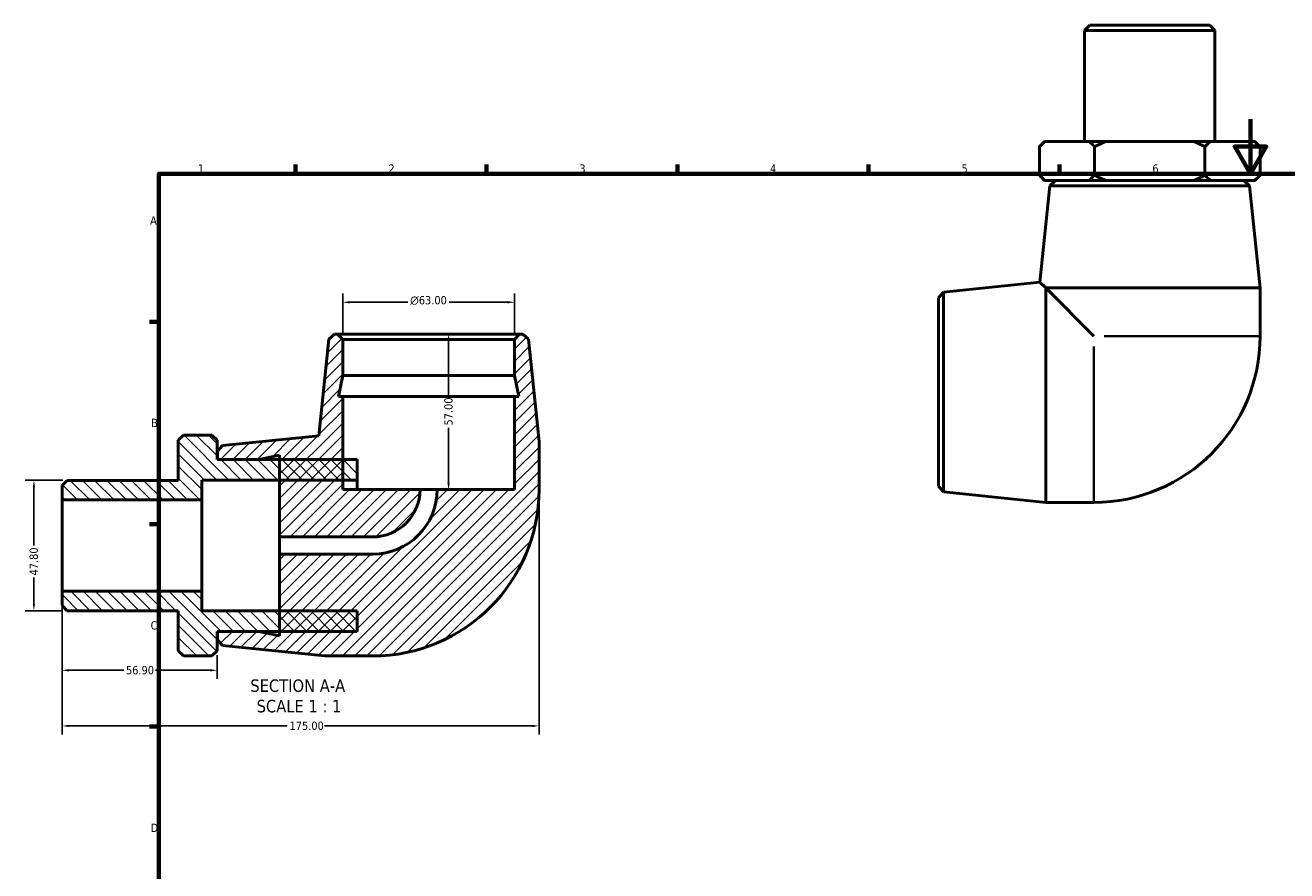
# Model space of a CAD drawing. Header units: millimetres. Extents: x -76 to 901, y -67 to 628.
# Tile 2 of 3: x -29 to 434, y 318 to 628. Entities that reach past the tile are written whole.
import ezdxf

# ---------------------------------------------------------------- set-up
doc = ezdxf.new("R2010")
doc.units = ezdxf.units.MM
for name, color, linetype, lineweight in [('Border (ANSI)', 7, 'Continuous', 70), ('Dimension (ANSI)', 7, 'Continuous', 25), ('Hatch (ANSI)', 7, 'Continuous', 18), ('Symbol (ANSI)', 7, 'Continuous', 25), ('Visible (ANSI)', 7, 'Continuous', 50), ('Visible Narrow (ANSI)', 7, 'Continuous', 35)]:
    doc.layers.add(name, color=color, linetype=linetype, lineweight=lineweight)
doc.styles.add('Label Text (ANSI)', font='tahoma.ttf')
doc.styles.add('Note Text (ANSI)', font='tahoma.ttf')
doc.dimstyles.new('Default - mm (ANSI)', dxfattribs={"dimtxt": 3.048, "dimasz": 2.5, "dimexe": 3.175, "dimexo": 1.6002, "dimgap": 0.8, "dimtad": 0, "dimtoh": 1, "dimrnd": 1e-08, "dimzin": 4, "dimdsep": 46, "dimtxsty": 'Note Text (ANSI)', "dimcen": 0.09, "dimdle": 10, "dimclrd": 256, "dimclre": 256, "dimclrt": 256, "dimadec": 1, "dimazin": 1, "dimtfac": 1, "dimtofl": 0, "dimtmove": 0, "dimatfit": 3, "dimfxl": 1, "dimtolj": 1, "dimtzin": 4, "dimlwd": -1, "dimlwe": -1, "dimarcsym": 0})

# ---------------------------------------------------------------- blocks, each defined once
blk = doc.blocks.new('Borders Default Border')
at = {"layer": 'Border (ANSI)'}
for p, q in [((70.08, 574), (70.08, 577.45)), ((140.17, 574), (140.17, 577.45)), ((210.25, 574), (210.25, 577.45)), ((280.33, 574), (280.33, 577.45)), ((350.42, 574), (350.42, 577.45)), ((20, 519.75), (16.55, 519.75)), ((20, 445.5), (16.55, 445.5)), ((20, 371.25), (16.55, 371.25))]:
    blk.add_line(p, q, dxfattribs=at)
at = {"layer": 'Border (ANSI)', "flags": 128}
for points in [[(420.5, 594), (420.5, 574), (414.73, 584), (426.27, 584), (420.5, 574)], [(20, 20), (20, 574), (821, 574), (821, 20), (20, 20)]]:
    blk.add_lwpolyline(points, dxfattribs=at)
at = {"layer": 'Border (ANSI)', "color": 230, "true_color": 0xff0080, "char_height": 3.05, "attachment_point": 7, "style": 'Note Text (ANSI)'}
for s, insert in [('1', (34.35, 574.4)), ('2', (104.2, 574.4)), ('3', (174.26, 574.34)), ('4', (244.23, 574.4)), ('5', (314.48, 574.34)), ('6', (384.49, 574.34)), ('A', (16.78, 555.35)), ('B', (17.15, 481.1)), ('C', (16.95, 406.8)), ('D', (16.96, 332.6))]:
    blk.add_mtext(s, dxfattribs=dict(at, insert=insert))
blk = doc.blocks.new('*D7')
at = {"layer": 'Defpoints', "color": 0, "transparency": 16777216}
for p in [(87.46, 526.88), (87.46, 513.28), (150.46, 513.28)]:
    blk.add_point(p, dxfattribs=at)
at = {"layer": 'Dimension (ANSI)', "transparency": 16777216}
for p, q in [((87.46, 514.88), (87.46, 530.06)), ((150.46, 514.88), (150.46, 530.06)), ((89.96, 526.88), (111.39, 526.88)), ((147.96, 526.88), (126.53, 526.88))]:
    blk.add_line(p, q, dxfattribs=at)
for points in [[(89.96, 527.3), (89.96, 526.46), (87.46, 526.88)], [(147.96, 527.3), (147.96, 526.46), (150.46, 526.88)]]:
    blk.add_solid(points, dxfattribs=at)
at = {"layer": 'Dimension (ANSI)', "color": 230, "true_color": 0xff0080, "transparency": 16777216, "insert": (112.19, 529.17), "char_height": 3.048, "attachment_point": 1, "style": 'Note Text (ANSI)'}
blk.add_mtext('\\A1;\\fAIGDT|b0|i0;\\H3.0480;\\ln\\fTahoma|b0|i0;\\H3.0480;63.00', dxfattribs=at)
blk = doc.blocks.new('*D8')
at = {"layer": 'Defpoints', "color": 0, "transparency": 16777216}
for p in [(118.96, 515.17), (122.11, 458.17), (126.28, 458.17)]:
    blk.add_point(p, dxfattribs=at)
at = {"layer": 'Dimension (ANSI)', "transparency": 16777216}
for p, q in [((126.28, 512.67), (126.28, 492.47)), ((126.28, 460.67), (126.28, 480.87)), ((123.71, 458.17), (129.46, 458.17))]:
    blk.add_line(p, q, dxfattribs=at)
for points in [[(125.86, 512.67), (126.7, 512.67), (126.28, 515.17)], [(125.86, 460.67), (126.7, 460.67), (126.28, 458.17)]]:
    blk.add_solid(points, dxfattribs=at)
at = {"layer": 'Dimension (ANSI)', "color": 230, "true_color": 0xff0080, "transparency": 16777216, "insert": (124.69, 481.67), "char_height": 3.048, "attachment_point": 1, "rotation": 90, "style": 'Note Text (ANSI)'}
blk.add_mtext('\\A1;57.00', dxfattribs=at)
blk = doc.blocks.new('*D9')
at = {"layer": 'Defpoints', "color": 0, "transparency": 16777216}
for p in [(-15.54, 420.94), (41.36, 399.06), (-15.54, 391.9)]:
    blk.add_point(p, dxfattribs=at)
at = {"layer": 'Dimension (ANSI)', "transparency": 16777216}
for p, q in [((-15.54, 419.34), (-15.54, 388.72)), ((41.36, 397.46), (41.36, 388.72)), ((-13.04, 391.9), (7.11, 391.9)), ((38.86, 391.9), (18.71, 391.9))]:
    blk.add_line(p, q, dxfattribs=at)
for points in [[(-13.04, 392.32), (-13.04, 391.48), (-15.54, 391.9)], [(38.86, 392.32), (38.86, 391.48), (41.36, 391.9)]]:
    blk.add_solid(points, dxfattribs=at)
at = {"layer": 'Dimension (ANSI)', "color": 230, "true_color": 0xff0080, "transparency": 16777216, "insert": (7.91, 393.49), "char_height": 3.048, "attachment_point": 1, "style": 'Note Text (ANSI)'}
blk.add_mtext('\\A1;56.90', dxfattribs=at)
blk = doc.blocks.new('*D10')
at = {"layer": 'Defpoints', "color": 0, "transparency": 16777216}
for p in [(159.46, 458.17), (-15.54, 420.94), (159.46, 371.51)]:
    blk.add_point(p, dxfattribs=at)
at = {"layer": 'Dimension (ANSI)', "transparency": 16777216}
for p, q in [((159.46, 456.57), (159.46, 368.33)), ((-15.54, 419.34), (-15.54, 368.33)), ((-13.04, 371.51), (67.12, 371.51)), ((156.96, 371.51), (80.8, 371.51))]:
    blk.add_line(p, q, dxfattribs=at)
for points in [[(-13.04, 371.92), (-13.04, 371.09), (-15.54, 371.51)], [(156.96, 371.92), (156.96, 371.09), (159.46, 371.51)]]:
    blk.add_solid(points, dxfattribs=at)
at = {"layer": 'Dimension (ANSI)', "color": 230, "true_color": 0xff0080, "transparency": 16777216, "insert": (67.92, 373.09), "char_height": 3.048, "attachment_point": 1, "style": 'Note Text (ANSI)'}
blk.add_mtext('\\A1;175.00', dxfattribs=at)
blk = doc.blocks.new('*D11')
at = {"layer": 'Defpoints', "color": 0, "transparency": 16777216}
for p in [(-13.65, 461.58), (-25.87, 413.77), (-13.65, 413.77)]:
    blk.add_point(p, dxfattribs=at)
at = {"layer": 'Dimension (ANSI)', "transparency": 16777216}
for p, q in [((-15.25, 461.58), (-29.05, 461.58)), ((-25.87, 459.08), (-25.87, 437.65)), ((-25.87, 416.27), (-25.87, 425.88)), ((-15.25, 413.77), (-29.05, 413.77))]:
    blk.add_line(p, q, dxfattribs=at)
for points in [[(-26.29, 459.08), (-25.45, 459.08), (-25.87, 461.58)], [(-26.29, 416.27), (-25.45, 416.27), (-25.87, 413.77)]]:
    blk.add_solid(points, dxfattribs=at)
at = {"layer": 'Dimension (ANSI)', "color": 230, "true_color": 0xff0080, "transparency": 16777216, "insert": (-27.46, 426.68), "char_height": 3.048, "attachment_point": 1, "rotation": 90, "style": 'Note Text (ANSI)'}
blk.add_mtext('\\A1;47.80', dxfattribs=at)

msp = doc.modelspace()

# ---------------------------------------------------------------- hatches: boundary and pattern name
at = {"layer": 'Hatch (ANSI)'}
h = msp.add_hatch(dxfattribs=at)
h.set_pattern_fill('ANSI31', color=256, scale=25.4, style=0)
h.set_pattern_definition([(45, (0, 0), (-2.245064, 2.245064), [])])
edge = h.paths.add_edge_path()
edge.add_line((43.339, 474.318), (41.459, 472.234))
edge.add_line((41.459, 472.234), (41.459, 469.174))
edge.add_line((41.459, 469.174), (56.659, 469.174))
edge.add_line((56.659, 469.174), (64.259, 470.79))
edge.add_line((64.259, 470.79), (64.259, 469.174))
edge.add_line((64.259, 469.174), (64.259, 461.674))
edge.add_line((64.259, 461.674), (64.259, 440.824))
edge.add_line((64.259, 440.824), (98.459, 440.824))
edge.add_ellipse((98.459, 458.174), major_axis=(0, -17.35), ratio=1, start_angle=0, end_angle=90)
edge.add_line((115.809, 458.174), (87.459, 458.174))
edge.add_line((87.459, 458.174), (87.459, 461.674))
edge.add_line((87.459, 461.674), (87.459, 469.174))
edge.add_line((87.459, 469.174), (87.459, 492.374))
edge.add_line((87.459, 492.374), (85.843, 492.374))
edge.add_line((85.843, 492.374), (87.459, 499.974))
edge.add_line((87.459, 499.974), (87.459, 513.284))
edge.add_line((87.459, 513.284), (85.569, 515.174))
edge.add_line((85.569, 515.174), (84.399, 515.174))
edge.add_line((84.399, 515.174), (82.315, 513.294))
edge.add_line((82.315, 513.294), (78.676, 477.956))
edge.add_line((78.676, 477.956), (43.339, 474.318))
edge = h.paths.add_edge_path()
edge.add_line((41.459, 403.114), (43.339, 401.031))
edge.add_line((43.339, 401.031), (80.792, 397.174))
edge.add_line((80.792, 397.174), (98.459, 397.174))
edge.add_ellipse((98.459, 458.174), major_axis=(0, -61), ratio=1, start_angle=0, end_angle=90)
edge.add_line((159.459, 458.174), (159.459, 475.841))
edge.add_line((159.459, 475.841), (155.602, 513.294))
edge.add_line((155.602, 513.294), (153.519, 515.174))
edge.add_line((153.519, 515.174), (152.349, 515.174))
edge.add_line((152.349, 515.174), (150.459, 513.284))
edge.add_line((150.459, 513.284), (150.459, 499.974))
edge.add_line((150.459, 499.974), (152.074, 492.374))
edge.add_line((152.074, 492.374), (150.459, 492.374))
edge.add_line((150.459, 492.374), (150.459, 458.174))
edge.add_line((150.459, 458.174), (122.109, 458.174))
edge.add_ellipse((98.459, 458.174), major_axis=(23.65, 0), ratio=1, start_angle=270, end_angle=360, ccw=False)
edge.add_line((98.459, 434.524), (64.259, 434.524))
edge.add_line((64.259, 434.524), (64.259, 413.674))
edge.add_line((64.259, 413.674), (64.259, 406.174))
edge.add_line((64.259, 406.174), (64.259, 404.559))
edge.add_line((64.259, 404.559), (56.659, 406.174))
edge.add_line((56.659, 406.174), (41.459, 406.174))
edge.add_line((41.459, 406.174), (41.459, 403.114))
h = msp.add_hatch(dxfattribs=at)
h.set_pattern_fill('ANSI31', color=256, scale=25.4, angle=90.00021, style=0)
h.set_pattern_definition([(135.0002, (0, 0), (-2.245056, -2.245072), [])])
h.paths.add_polyline_path([(92.759, 406.174), (92.759, 413.674), (64.259, 413.674), (35.759, 413.674), (35.759, 420.943), (-15.541, 420.943), (-15.541, 415.663), (-13.651, 413.773), (27.109, 413.773), (27.109, 399.064), (28.999, 397.174), (39.469, 397.174), (41.359, 399.064), (41.359, 406.174), (41.459, 406.174), (56.659, 406.174), (64.259, 406.174)])
h.paths.add_polyline_path([(92.759, 461.674), (92.759, 469.174), (87.459, 469.174), (64.259, 469.174), (56.659, 469.174), (41.459, 469.174), (41.359, 469.174), (41.359, 476.284), (39.469, 478.174), (28.999, 478.174), (27.109, 476.284), (27.109, 461.576), (-13.651, 461.576), (-15.541, 459.686), (-15.541, 454.405), (35.759, 454.405), (35.759, 461.674), (64.259, 461.674), (87.459, 461.674)])

# ---------------------------------------------------------------- linework, layer by layer
at = {"layer": 'Visible (ANSI)'}
for p, q in [((361.534, 628.482), (359.644, 626.592)), ((407.447, 626.592), (359.644, 626.592)), ((359.644, 626.592), (359.644, 585.832)), ((361.534, 628.482), (405.557, 628.482)), ((405.557, 628.482), (407.447, 626.592)), ((407.447, 626.592), (407.447, 585.832)), ((344.936, 585.832), (343.046, 583.942)), ((343.046, 573.472), (343.046, 583.942)), ((344.936, 585.832), (345.1, 585.832)), ((345.1, 585.832), (361.241, 585.832)), ((361.241, 585.832), (367.404, 585.832)), ((363.296, 573.472), (363.296, 583.942)), ((367.404, 585.832), (399.687, 585.832)), ((399.687, 585.832), (405.85, 585.832)), ((403.796, 573.472), (403.796, 583.942)), ((405.85, 585.832), (421.991, 585.832)), ((421.991, 585.832), (422.156, 585.832)), ((422.156, 585.832), (424.046, 583.942)), ((424.046, 583.942), (424.046, 573.472)), ((344.936, 571.582), (343.046, 573.472)), ((346.902, 569.602), (343.263, 534.264)), ((345.1, 571.582), (344.936, 571.582)), ((361.241, 571.582), (345.1, 571.582)), ((348.986, 571.482), (346.902, 569.602)), ((420.189, 569.602), (346.902, 569.602)), ((348.986, 571.482), (418.106, 571.482)), ((352.046, 571.582), (352.046, 571.482)), ((367.404, 571.582), (361.241, 571.582)), ((399.687, 571.582), (367.404, 571.582)), ((405.85, 571.582), (399.687, 571.582)), ((421.991, 571.582), (405.85, 571.582)), ((415.046, 571.582), (415.046, 571.482)), ((418.106, 571.482), (420.189, 569.602)), ((420.189, 569.602), (424.046, 532.149)), ((422.156, 571.582), (421.991, 571.582)), ((422.156, 571.582), (424.046, 573.472)), ((307.926, 530.626), (343.263, 534.264)), ((343.263, 534.264), (345.379, 532.149)), ((306.046, 528.542), (307.926, 530.626)), ((306.046, 459.422), (306.046, 528.542)), ((307.926, 530.626), (307.926, 457.339)), ((345.379, 532.149), (424.046, 532.149)), ((345.379, 532.149), (363.046, 514.482)), ((345.379, 453.482), (345.379, 532.149)), ((424.046, 532.149), (424.046, 514.482)), ((84.399, 515.174), (82.315, 513.294)), ((85.569, 515.174), (84.399, 515.174)), ((87.459, 513.284), (85.569, 515.174)), ((152.349, 515.174), (85.569, 515.174)), ((152.349, 515.174), (150.459, 513.284)), ((153.519, 515.174), (152.349, 515.174)), ((155.602, 513.294), (153.519, 515.174)), ((82.315, 513.294), (78.676, 477.956)), ((87.459, 499.974), (87.459, 513.284)), ((87.459, 513.284), (150.459, 513.284)), ((150.459, 513.284), (150.459, 499.974)), ((159.459, 475.841), (155.602, 513.294)), ((85.843, 492.374), (87.459, 499.974)), ((87.459, 499.974), (150.459, 499.974)), ((150.459, 499.974), (152.074, 492.374)), ((87.459, 492.374), (85.843, 492.374)), ((87.459, 458.174), (87.459, 492.374)), ((87.459, 492.374), (150.459, 492.374)), ((152.074, 492.374), (150.459, 492.374)), ((150.459, 492.374), (150.459, 458.174)), ((28.999, 478.174), (27.109, 476.284)), ((39.469, 478.174), (28.999, 478.174)), ((41.359, 476.284), (39.469, 478.174)), ((78.676, 477.956), (43.339, 474.318)), ((27.109, 476.284), (27.109, 461.576)), ((41.359, 469.174), (41.359, 476.284)), ((43.339, 474.318), (41.459, 472.234)), ((41.459, 472.234), (41.459, 469.174)), ((159.459, 458.174), (159.459, 475.841)), ((92.759, 469.174), (41.359, 469.174)), ((41.459, 469.174), (56.659, 469.174)), ((56.659, 469.174), (64.259, 470.79)), ((64.259, 470.79), (64.259, 440.824)), ((92.759, 461.674), (92.759, 469.174)), ((-13.651, 461.576), (-15.541, 459.686)), ((-15.541, 459.686), (-15.541, 454.405)), ((27.109, 461.576), (-13.651, 461.576)), ((35.759, 454.405), (35.759, 461.674)), ((35.759, 461.674), (92.759, 461.674)), ((92.759, 458.174), (92.759, 461.674)), ((306.046, 459.422), (307.926, 457.339)), ((-15.541, 454.405), (35.759, 454.405)), ((-15.541, 420.943), (-15.541, 454.405)), ((35.759, 420.943), (35.759, 454.405)), ((115.809, 458.174), (87.459, 458.174)), ((115.809, 458.174), (122.109, 458.174)), ((150.459, 458.174), (122.109, 458.174)), ((307.926, 457.339), (345.379, 453.482)), ((345.379, 453.482), (363.046, 453.482)), ((64.259, 440.824), (98.459, 440.824)), ((64.259, 434.524), (64.259, 440.824)), ((98.459, 434.524), (64.259, 434.524)), ((64.259, 434.524), (64.259, 404.559)), ((35.759, 420.943), (-15.541, 420.943)), ((-15.541, 420.943), (-15.541, 415.663)), ((35.759, 413.674), (35.759, 420.943)), ((-15.541, 415.663), (-13.651, 413.773)), ((-13.651, 413.773), (27.109, 413.773)), ((27.109, 413.773), (27.109, 399.064)), ((92.759, 413.674), (35.759, 413.674)), ((92.759, 406.174), (92.759, 413.674)), ((41.359, 399.064), (41.359, 406.174)), ((41.359, 406.174), (92.759, 406.174)), ((56.659, 406.174), (41.459, 406.174)), ((41.459, 406.174), (41.459, 403.114)), ((41.459, 403.114), (43.339, 401.031)), ((64.259, 404.559), (56.659, 406.174)), ((27.109, 399.064), (28.999, 397.174)), ((39.469, 397.174), (41.359, 399.064)), ((43.339, 401.031), (80.792, 397.174)), ((28.999, 397.174), (39.469, 397.174)), ((80.792, 397.174), (98.459, 397.174))]:
    msp.add_line(p, q, dxfattribs=at)
for centre, radius in [((363.046, 514.482), 61), ((98.459, 458.174), 61), ((98.459, 458.174), 23.65), ((98.459, 458.174), 17.35)]:
    msp.add_arc(centre, radius, 270, 0, dxfattribs=at)
for points in [[(343.046, 583.942), (344.097, 584.994), (345.1, 585.832)], [(361.241, 585.832), (362.244, 584.994), (363.296, 583.942)], [(363.296, 583.942), (365.399, 584.994), (367.404, 585.832)], [(399.687, 585.832), (401.692, 584.994), (403.796, 583.942)], [(403.796, 583.942), (404.847, 584.994), (405.85, 585.832)], [(421.991, 585.832), (422.994, 584.994), (424.046, 583.942)], [(345.1, 571.582), (344.097, 572.421), (343.046, 573.472)], [(363.296, 573.472), (362.244, 572.421), (361.241, 571.582)], [(367.404, 571.582), (365.399, 572.421), (363.296, 573.472)], [(403.796, 573.472), (401.692, 572.421), (399.687, 571.582)], [(405.85, 571.582), (404.847, 572.421), (403.796, 573.472)], [(424.046, 573.472), (422.994, 572.421), (421.991, 571.582)]]:
    msp.add_rational_spline(points, [1, 1.00135137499, 1], degree=2, dxfattribs=at)
at = {"layer": 'Visible Narrow (ANSI)'}
for p, q in [((366.822, 514.482), (423.822, 514.482)), ((363.046, 453.706), (363.046, 510.706))]:
    msp.add_line(p, q, dxfattribs=at)

# ---------------------------------------------------------------- block references
msp.add_blockref('Borders Default Border', (0, 0))

# ---------------------------------------------------------------- texts
at = {"layer": 'Symbol (ANSI)', "char_height": 4.572, "attachment_point": 7, "style": 'Label Text (ANSI)'}
for s, insert in [('SECTION A-A', (53.534, 383.91)), ('SCALE 1 : 1', (55.853, 376.397))]:
    msp.add_mtext(s, dxfattribs=dict(at, insert=insert))

# ---------------------------------------------------------------- dimensions: what is measured, and where the dimension line sits
at = {"layer": 'Dimension (ANSI)'}
dim = msp.add_linear_dim(base=(87.459, 526.881), p1=(150.459, 513.284), p2=(87.459, 513.284), angle=180, text='\\fAIGDT|b0|i0;\\H3.0480;\\ln\\fTahoma|b0|i0;\\H3.0480;<>', dimstyle='Default - mm (ANSI)', override={"dimtoh": 0, "dimdec": 2, "dimtp": 0, "dimtm": 0, "dimtdec": 2, "dimatfit": 1}, dxfattribs=at)
dim.commit()
dim.dimension.update_dxf_attribs({"geometry": '*D7', "text_midpoint": (118.959, 526.881), "dimtype": 160})
for base, p1, p2, angle, override, picture, middle in [((126.28, 458.174), (118.959, 515.174), (122.109, 458.174), 270, {"dimtoh": 0, "dimdec": 2, "dimse1": 1, "dimtp": 0, "dimtm": 0, "dimtdec": 2, "dimatfit": 1}, '*D8', (126.28, 486.674)), ((-25.871, 413.773), (-13.651, 461.576), (-13.651, 413.773), 90, {"dimtoh": 0, "dimdec": 2, "dimtp": 0, "dimtm": 0, "dimtdec": 2, "dimatfit": 1}, '*D11', (-25.871, 431.769)), ((159.459, 371.507), (-15.541, 420.943), (159.459, 458.174), 180, {"dimtoh": 0, "dimdec": 2, "dimtp": 0, "dimtm": 0, "dimtdec": 2, "dimatfit": 1}, '*D10', (73.959, 371.507))]:
    dim = msp.add_linear_dim(base=base, p1=p1, p2=p2, angle=angle, dimstyle='Default - mm (ANSI)', override=override, dxfattribs=at)
    dim.commit()
    dim.dimension.update_dxf_attribs({"geometry": picture, "text_midpoint": middle, "dimtype": 160})
dim = msp.add_linear_dim(base=(-15.541, 391.899), p1=(41.359, 399.064), p2=(-15.541, 420.943), dimstyle='Default - mm (ANSI)', override={"dimtoh": 0, "dimdec": 2, "dimtp": 0, "dimtm": 0, "dimtdec": 2, "dimatfit": 1}, dxfattribs=at)
dim.commit()
dim.dimension.update_dxf_attribs({"geometry": '*D9', "text_midpoint": (12.909, 391.899), "dimtype": 160})

doc.saveas('drawing.dxf')
